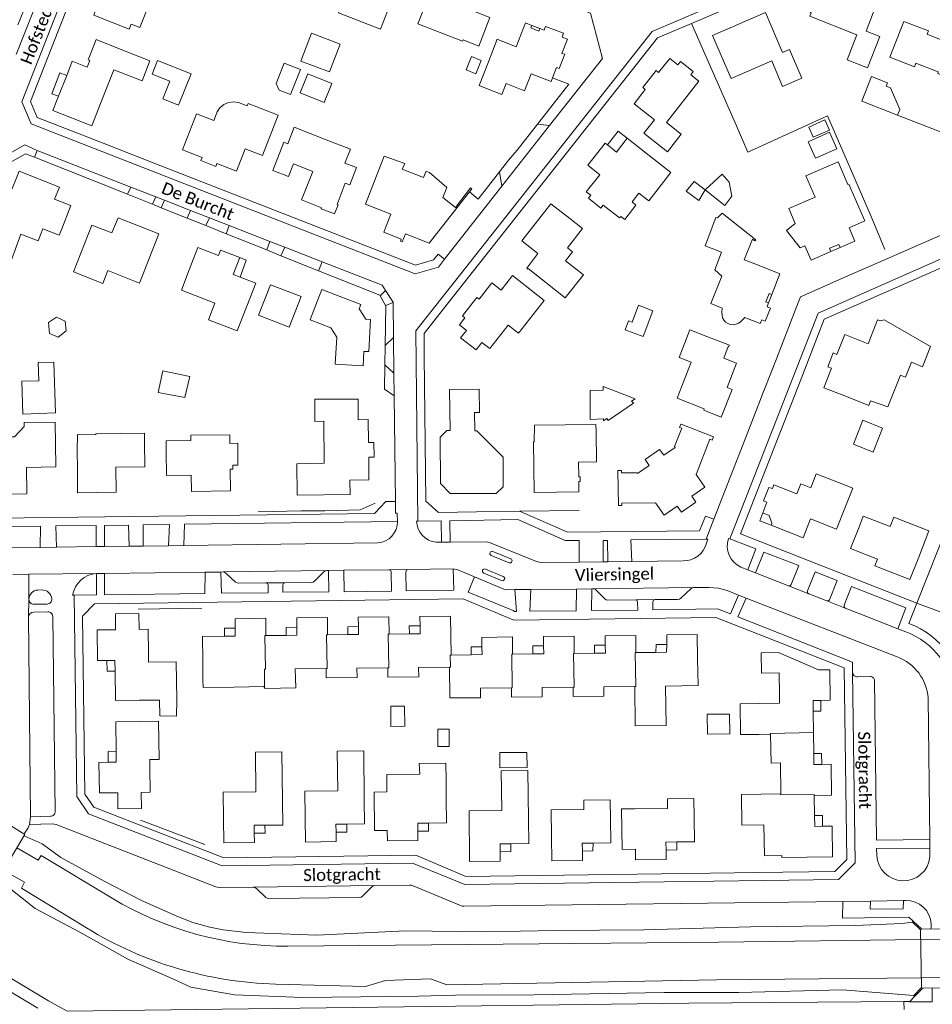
# Model space of a CAD drawing. Extents: x 177628 to 188968, y 384226 to 390673.
# Tile 246 of 256: x 184238 to 184428, y 386777 to 386981. Entities that reach past the tile are written whole.
import ezdxf

# ---------------------------------------------------------------- set-up
doc = ezdxf.new("R2010")
doc.units = 0
for name, color, linetype, lineweight in [('B01_F', 14, 'Continuous', 9), ('B01_T', 14, 'Continuous', 9), ('B02_F', 14, 'Continuous', 9), ('B02_T', 14, 'Continuous', 9), ('B04_T', 14, 'Continuous', 9), ('B07_D', 14, 'Continuous', 9), ('B11_F', 14, 'Continuous', 9), ('B11_S', 14, 'Continuous', 9), ('B14_F', 14, 'Continuous', 9), ('T01_F', 253, 'Continuous', 9), ('T01_T', 253, 'Continuous', 9), ('T03_F', 253, 'Continuous', 9), ('T03_T', 253, 'Continuous', 9), ('T04_F', 253, 'HAAG', 9), ('T04_T', 253, 'HAAG', 9), ('T05_F', 253, 'Continuous', 9), ('T09_F', 253, 'Continuous', 9), ('V00_D', 253, 'Continuous', 9), ('V00_F', 8, 'Continuous', 9), ('V00_T', 8, 'Continuous', 9), ('W01_T', 253, 'Continuous', 9), ('Z06', 7, 'Continuous', 9)]:
    doc.layers.add(name, color=color, linetype=linetype, lineweight=lineweight)
doc.styles.add('Legend', font='calibri.ttf')
doc.linetypes.add('HAAG', pattern='A,4,-1,[5,TOPOCAD.SHX,S=0.35,R=0,X=-0.35,Y=-0.35],-1', length=6)

msp = doc.modelspace()

# ---------------------------------------------------------------- linework, layer by layer
at = {"layer": 'B01_F', "linetype": 'Continuous'}
for points in [[(184311.826, 386947.518), (184313.886, 386952.813)], [(184384.081, 386921.265), (184383.98, 386920.439), (184384.15, 386919.262), (184384.456, 386918.72), (184384.752, 386918.39), (184385.232, 386918.083), (184385.793, 386917.878), (184386.404, 386917.821), (184386.949, 386917.938), (184387.423, 386918.155), (184387.799, 386918.407), (184388.204, 386918.767), (184388.76, 386919.385)], [(184250.124, 386891.676), (184250.204, 386895.089)], [(184326.697, 386826.897), (184326.714, 386823.369)], [(184314.431, 386820.888), (184314.416, 386824.549)], [(184392.675, 386814.05), (184392.858, 386807.674), (184396.409, 386807.697)]]:
    msp.add_lwpolyline(points, dxfattribs=at)
at = {"layer": 'B01_T', "linetype": 'Continuous'}
for points in [[(184256.461, 386989.482), (184257.338, 386991.718), (184259.4, 386990.916), (184260.039, 386992.559), (184259.835, 386992.639), (184261.245, 386996.261), (184268.674, 386993.369), (184267.233, 386989.745), (184265.178, 386990.52), (184264.554, 386988.867), (184264.657, 386988.829), (184263.103, 386984.71), (184264.952, 386984.012), (184263.162, 386979.515), (184261.313, 386980.244), (184260.911, 386979.222), (184253.572, 386982.115), (184255.005, 386985.77)], [(184402.056, 386983.29), (184402.526, 386982.484), (184402.28, 386981.861), (184412.013, 386978.028), (184409.976, 386972.855), (184414.2, 386971.191), (184416.759, 386977.691), (184413.952, 386978.789), (184416.341, 386984.898), (184412.457, 386986.417), (184412.538, 386986.625), (184409.519, 386987.805), (184409.437, 386987.597), (184405.192, 386989.256), (184403.711, 386985.495), (184402.826, 386985.224), (184402.056, 386983.29)], [(184324.229, 386988.838), (184327.579, 386987.526), (184327.685, 386987.795), (184330.281, 386986.778), (184330.175, 386986.508), (184333.525, 386985.196), (184332.617, 386982.879), (184335.843, 386981.615), (184333.519, 386975.684), (184330.275, 386976.955), (184330.169, 386976.686), (184320.892, 386980.321), (184324.229, 386988.838)], [(184382.072, 386977.906), (184385.9, 386968.972), (184394.338, 386972.587), (184396.607, 386967.31), (184400.621, 386969.036), (184398.063, 386974.986), (184396.603, 386974.379), (184393.085, 386982.624), (184382.072, 386977.906)], [(184344.53, 386979.982), (184343.213, 386980.501), (184341.266, 386975.539), (184337.338, 386977.081), (184335.511, 386972.427)], [(184346.167, 386979.338), (184345.955, 386978.799), (184344.317, 386979.443), (184344.53, 386979.982)], [(184344.53, 386979.982), (184346.167, 386979.338)], [(184346.167, 386979.338), (184347.089, 386978.976), (184347.379, 386979.754), (184351.115, 386978.346), (184350.832, 386977.534), (184351.946, 386977.085), (184350.783, 386974.168), (184351.391, 386973.98), (184350.215, 386970.998), (184349.655, 386971.214), (184348.842, 386969.119)], [(184421.755, 386980.805), (184426.882, 386978.808), (184426.622, 386978.147), (184431.284, 386976.312), (184432.46, 386979.299), (184441.765, 386975.636), (184438.113, 386966.358), (184428.802, 386969.996), (184428.922, 386970.303), (184424.269, 386972.103), (184423.964, 386971.354), (184418.845, 386973.353), (184421.755, 386980.805)], [(184247.958, 386969.606), (184249.115, 386972.54), (184252.194, 386971.326), (184252.737, 386972.703), (184252.439, 386972.82), (184254.089, 386977.011), (184258.742, 386975.179)], [(184254.969, 386963.777), (184257.727, 386970.755), (184263.605, 386968.441), (184265.249, 386972.617), (184258.742, 386975.179)], [(184371.739, 386954.527), (184367.809, 386957.618), (184369.985, 386960.385), (184365.749, 386963.718), (184368.084, 386966.666), (184367.553, 386967.075), (184370.346, 386970.627), (184370.861, 386970.218), (184373.171, 386973.13), (184374.849, 386971.802), (184375.396, 386972.492), (184378.062, 386970.398)], [(184335.511, 386972.427), (184333.564, 386967.474), (184335.457, 386966.737)], [(184246.26, 386965.299), (184244.877, 386965.762), (184246.561, 386970.093), (184247.958, 386969.606)], [(184246.26, 386965.299), (184247.958, 386969.606)], [(184348.842, 386969.119), (184348.533, 386968.324), (184344.424, 386969.945), (184343.016, 386966.383), (184339.194, 386967.894), (184338.293, 386965.616), (184335.457, 386966.737)], [(184371.739, 386954.527), (184372.719, 386953.754), (184375.57, 386957.369), (184372.465, 386959.818), (184379.212, 386968.372), (184377.518, 386969.708), (184378.062, 386970.398)], [(184254.969, 386963.777), (184253.146, 386959.121), (184245.071, 386962.283), (184246.26, 386965.299)], [(184274.89, 386961.604), (184278.473, 386960.208), (184279.171, 386962.016), (184279.773, 386962.877), (184280.596, 386963.529), (184281.556, 386963.936), (184282.587, 386964.109), (184283.65, 386963.997), (184285.453, 386963.273), (184285.66, 386963.786), (184291.895, 386961.352)], [(184274.89, 386961.604), (184271.972, 386954.138), (184276.058, 386952.542), (184275.814, 386951.916), (184278.894, 386950.713), (184279.138, 386951.337), (184283.224, 386949.741), (184285.026, 386954.355), (184288.615, 386952.953), (184291.895, 386961.352)], [(184360.251, 386955.177), (184362.473, 386958.013), (184364.36, 386956.536)], [(184364.36, 386956.536), (184362.127, 386953.698), (184360.251, 386955.177)], [(184368.289, 386953.444), (184364.36, 386956.536)], [(184293.851, 386955.393), (184293.007, 386955.719), (184290.722, 386949.848), (184293.987, 386948.587), (184295.013, 386951.224)], [(184306.732, 386946.863), (184308.134, 386950.466), (184305.732, 386951.4), (184306.859, 386954.296), (184301.832, 386956.252)], [(184360.251, 386955.177), (184359.764, 386955.561), (184356.13, 386950.949), (184358.628, 386948.981), (184355.843, 386945.446), (184356.754, 386944.728), (184356.271, 386944.116)], [(184365.355, 386943.334), (184366.782, 386945.15), (184368.814, 386943.553), (184373.419, 386949.412), (184368.289, 386953.444)], [(184299.038, 386949.67), (184295.013, 386951.224)], [(184399.236, 386938.846), (184397.884, 386941.944), (184403.337, 386944.323), (184401.41, 386948.741), (184408.118, 386951.668), (184410.169, 386946.959), (184410.37, 386947.046), (184411.704, 386943.983)], [(184246.936, 386937.773), (184248.796, 386942.59), (184245.438, 386943.915), (184246.437, 386946.424), (184238.062, 386949.731), (184236.078, 386944.709), (184235.371, 386944.988), (184234.464, 386942.658), (184230.625, 386940.509), (184229.957, 386941.688), (184225.773, 386939.358), (184228.206, 386934.99)], [(184296.73, 386943.766), (184299.038, 386949.67)], [(184323.304, 386949.425), (184322.56, 386949.708)], [(184306.732, 386946.863), (184305.796, 386947.219), (184304.107, 386942.832), (184304.326, 386942.748), (184303.586, 386940.838), (184300.798, 386941.924), (184300.882, 386942.144)], [(184311.826, 386947.518), (184309.993, 386942.866), (184315.278, 386940.784), (184313.817, 386937.061), (184317.417, 386935.641), (184317.245, 386935.214), (184317.636, 386935.069), (184318.329, 386936.747), (184323.239, 386934.813), (184332.083, 386946.044), (184331.827, 386946.252), (184328.664, 386942.213), (184326.063, 386944.244), (184326.886, 386946.362)], [(184296.73, 386943.766), (184300.882, 386942.144)], [(184352.435, 386939.872), (184348.509, 386942.968), (184342.437, 386935.267), (184345.791, 386932.624), (184343.462, 386929.584)], [(184356.271, 386944.116), (184358.883, 386942.057)], [(184358.883, 386942.057), (184359.364, 386942.669), (184362.745, 386940.012), (184362.998, 386940.335)], [(184408.576, 386933.876), (184411.606, 386935.196), (184410.405, 386937.956), (184413.71, 386939.402), (184411.704, 386943.983)], [(184383.057, 386940.01), (184382.76, 386940.124), (184380.504, 386934.227), (184383.94, 386932.913), (184382.53, 386929.227), (184383.961, 386927.93), (184381.671, 386922.233), (184384.081, 386921.265)], [(184383.057, 386940.01), (184384.07, 386941), (184391.06, 386935.48)], [(184263.065, 386926.51), (184256.522, 386929.081), (184255.473, 386926.409), (184249.349, 386928.815), (184253.166, 386938.532)], [(184253.166, 386938.532), (184257.359, 386936.895), (184258.616, 386940.061), (184267.093, 386936.729), (184263.065, 386926.51)], [(184352.435, 386939.872), (184355.069, 386937.802), (184351.912, 386933.784), (184352.973, 386932.95), (184351.534, 386931.118), (184355.229, 386928.214), (184351.485, 386923.449), (184343.787, 386929.498), (184343.722, 386929.397), (184343.462, 386929.584)], [(184399.236, 386938.846), (184397.392, 386937.389), (184400.23, 386933.8), (184401.234, 386934.25), (184402.535, 386931.25), (184406.647, 386933.039)], [(184246.936, 386937.773), (184246.386, 386936.43), (184243.013, 386937.75), (184242.032, 386935.243), (184238.448, 386936.646)], [(184391.365, 386930.253), (184388.652, 386931.335), (184390.362, 386935.623), (184390.856, 386935.233), (184391.06, 386935.48)], [(184406.647, 386933.039), (184406.356, 386933.708), (184408.281, 386934.537), (184408.576, 386933.876)], [(184273.362, 386929.214), (184275.172, 386933.875), (184279.475, 386932.203), (184279.916, 386933.333), (184283.891, 386931.796)], [(184406.647, 386933.039), (184408.576, 386933.876)], [(184283.891, 386931.796), (184282.539, 386928.299), (184283.956, 386927.751)], [(184283.891, 386931.796), (184285.229, 386931.286), (184283.956, 386927.751)], [(184391.365, 386930.253), (184396.021, 386928.431), (184394.345, 386924.147)], [(184277.399, 386918.9), (184278.735, 386922.351), (184271.757, 386925.051), (184273.362, 386929.214)], [(184332.948, 386912.632), (184329.75, 386915.102), (184330.958, 386916.662), (184329.494, 386917.815), (184330.644, 386919.288), (184330.126, 386919.706), (184333.084, 386923.521), (184333.619, 386923.134), (184336.262, 386926.525), (184338.158, 386925.005), (184340.533, 386928.048), (184344.475, 386924.971)], [(184287.24, 386926.482), (184283.338, 386916.572)], [(184283.956, 386927.751), (184287.24, 386926.482)], [(184308.676, 386921.119), (184309.038, 386922.051), (184300.935, 386925.194), (184299.127, 386920.532)], [(184332.948, 386912.632), (184334.159, 386914.184), (184335.814, 386912.893), (184339.612, 386917.763), (184341.779, 386916.073), (184347.115, 386922.912), (184344.475, 386924.971)], [(184394.345, 386924.147), (184393.833, 386924.348), (184393.148, 386922.593), (184393.658, 386922.391)], [(184393.658, 386922.391), (184394.345, 386924.147)], [(184393.658, 386922.391), (184393.375, 386921.602), (184394.072, 386921.313), (184392.983, 386918.604), (184392.267, 386918.852), (184391.962, 386918.099), (184388.76, 386919.385)], [(184308.676, 386921.119), (184310.048, 386919.007), (184311.046, 386918.949), (184310.654, 386912.27), (184309.657, 386912.329), (184309.482, 386909.338), (184303.699, 386909.661), (184304.014, 386915.272), (184302.793, 386917.18), (184298.476, 386918.854), (184299.127, 386920.532)], [(184277.399, 386918.9), (184283.338, 386916.572)], [(184409.856, 386902.928), (184405.193, 386904.733), (184406.778, 386908.828), (184405.963, 386909.15), (184407.077, 386912.026), (184407.891, 386911.696), (184409.492, 386915.806), (184414.353, 386913.919), (184416.273, 386918.865), (184416.87, 386918.639), (184417.719, 386918.848), (184427.303, 386913.305)], [(184380.216, 386900.127), (184380.335, 386900.434), (184374.701, 386902.618), (184377.608, 386910.115), (184375.149, 386911.068), (184377.366, 386916.785), (184380.895, 386915.417)], [(184380.895, 386915.417), (184385.557, 386913.61), (184385.46, 386913.304), (184385.329, 386913.355), (184384.371, 386910.884), (184387.038, 386909.851), (184385.104, 386904.861), (184386.103, 386904.418), (184383.866, 386898.698), (184380.216, 386900.127)], [(184427.303, 386913.305), (184425.684, 386909.149), (184423.345, 386910.06), (184422.148, 386906.985), (184421.084, 386907.399)], [(184333.568, 386904.465), (184327.427, 386904.407), (184327.557, 386895.915), (184326.882, 386895.903), (184325.483, 386894.487), (184325.565, 386884.882), (184327.556, 386882.842), (184337.156, 386882.834), (184338.557, 386884.232), (184338.562, 386890.372)], [(184332.651, 386899.622), (184333.688, 386899.648), (184333.568, 386904.465)], [(184295.707, 386888.969), (184301.413, 386889.093), (184301.378, 386897.813), (184299.498, 386897.805), (184299.48, 386902.405), (184308.49, 386902.441), (184308.507, 386898.148), (184310.551, 386898.172), (184310.628, 386893.431), (184311.728, 386893.446), (184311.771, 386890.397), (184310.681, 386890.372), (184310.715, 386885.653), (184306.752, 386885.608), (184306.783, 386882.65), (184295.789, 386882.509), (184295.707, 386888.969)], [(184409.856, 386902.928), (184414.513, 386901.1), (184414.88, 386902.043)], [(184235.885, 386891.403), (184236.355, 386891.41), (184236.307, 386894.59), (184237.097, 386894.602), (184239.152, 386896.748), (184239.14, 386897.538), (184245.539, 386897.633), (184245.606, 386893.155)], [(184362.419, 386887.468), (184362.498, 386880.312), (184363.22, 386880.334), (184363.203, 386880.804), (184370.212, 386880.913), (184372.002, 386878.334), (184374.725, 386880.216), (184375.584, 386878.974), (184378.582, 386881.06), (184377.733, 386882.285), (184380.447, 386884.161), (184378.663, 386886.764), (184381.51, 386894.122), (184381.994, 386893.93), (184382.244, 386894.59), (184375.537, 386897.22)], [(184374.159, 386892.572), (184375.675, 386896.382), (184375.228, 386896.557), (184375.494, 386897.236), (184375.537, 386897.22)], [(184253.987, 386895.018), (184253.984, 386895.235), (184264.099, 386895.356), (184264.119, 386893.352)], [(184332.732, 386895.836), (184333.116, 386895.836), (184338.562, 386890.372)], [(184354.317, 386883.156), (184354.295, 386885.328), (184354.575, 386885.333), (184354.557, 386886.322), (184354.277, 386886.317), (184354.243, 386889.347), (184357.968, 386889.422), (184357.914, 386895.695)], [(184245.606, 386893.155), (184245.677, 386888.334), (184239.607, 386888.244), (184239.679, 386882.785), (184231.016, 386882.671), (184230.886, 386891.327), (184235.885, 386891.403)], [(184250.164, 386887.971), (184250.228, 386882.972), (184258.241, 386883.075), (184258.174, 386888.275), (184264.183, 386888.352), (184264.119, 386893.352)], [(184268.634, 386891.568), (184268.606, 386893.771), (184273.717, 386893.832), (184273.704, 386894.932), (184281.806, 386895.03), (184281.838, 386893.229), (184283.459, 386893.257)], [(184283.459, 386893.257), (184283.514, 386888.738)], [(184345.026, 386893.562), (184344.912, 386893.561), (184345.021, 386883.073), (184354.317, 386883.156)], [(184250.164, 386887.971), (184250.124, 386891.676)], [(184268.634, 386891.568), (184268.693, 386886.569), (184273.793, 386886.629), (184273.833, 386883.259), (184281.942, 386883.355), (184281.889, 386887.854), (184282.429, 386887.861)], [(184366.393, 386887.145), (184366.507, 386886.983), (184368.903, 386888.657), (184368.051, 386889.876), (184371.057, 386891.976), (184371.909, 386890.758), (184374.273, 386892.41), (184374.159, 386892.572)], [(184282.429, 386887.861), (184282.429, 386888.739), (184283.514, 386888.738)], [(184366.393, 386887.145), (184363.153, 386887.11), (184363.148, 386887.59), (184362.418, 386887.582), (184362.419, 386887.468)], [(184408.21, 386885.088), (184403.552, 386886.905), (184402.433, 386884.036), (184400.383, 386884.835), (184399.584, 386882.786), (184394.786, 386884.657), (184394.48, 386883.886), (184393.729, 386884.107), (184392.611, 386881.304), (184393.354, 386881.012), (184392.502, 386878.801)], [(184408.21, 386885.088), (184411.158, 386883.918), (184409.642, 386880.099)], [(184394.217, 386876.258), (184391.87, 386877.169), (184392.502, 386878.801)], [(184394.217, 386876.258), (184394.384, 386876.667), (184393.827, 386878.288), (184392.502, 386878.801)], [(184409.642, 386880.099), (184407.826, 386875.441), (184402.395, 386877.559), (184400.878, 386873.664), (184394.217, 386876.258)], [(184412.552, 386876.083), (184413.357, 386878.141), (184418.943, 386875.956), (184419.708, 386877.911), (184426.989, 386875.063), (184424.866, 386869.635)], [(184424.866, 386869.635), (184423.039, 386864.984), (184415.763, 386867.84), (184416.311, 386869.234), (184410.724, 386871.429), (184412.552, 386876.083)], [(184264.909, 386849.659), (184264.842, 386854.658), (184262.972, 386854.63), (184262.949, 386857.95), (184258.062, 386857.884), (184258.102, 386854.567), (184254.301, 386854.51), (184254.365, 386848.156), (184256.305, 386848.184)], [(184289.316, 386853.337), (184289.269, 386856.927), (184282.922, 386856.843), (184282.946, 386854.904)], [(184302.113, 386853.492), (184302.072, 386857.082), (184295.716, 386857.008), (184295.737, 386855.068)], [(184314.917, 386853.656), (184314.859, 386857.234), (184308.498, 386857.166), (184308.519, 386855.226)], [(184321.327, 386855.388), (184321.305, 386857.328), (184327.67, 386857.399), (184327.754, 386849.311)], [(184280.727, 386853.224), (184280.689, 386854.851), (184282.946, 386854.904)], [(184282.946, 386854.904), (184282.966, 386853.254), (184280.727, 386853.224)], [(184293.514, 386853.39), (184293.493, 386855.016), (184295.737, 386855.068)], [(184295.737, 386855.068), (184295.754, 386853.418), (184293.514, 386853.39)], [(184306.297, 386853.547), (184306.296, 386855.19), (184308.519, 386855.226)], [(184308.519, 386855.226), (184308.537, 386853.576), (184306.297, 386853.547)], [(184319.105, 386853.709), (184319.093, 386855.342), (184321.327, 386855.388)], [(184321.327, 386855.388), (184321.345, 386853.738), (184319.105, 386853.709)], [(184276.203, 386848.164), (184276.137, 386853.164), (184280.727, 386853.224)], [(184293.514, 386853.39), (184289.316, 386853.337)], [(184306.297, 386853.547), (184302.113, 386853.492)], [(184319.105, 386853.709), (184314.917, 386853.656)], [(184340.553, 386849.471), (184340.508, 386853.061), (184334.149, 386852.981), (184334.173, 386851.041)], [(184353.351, 386849.638), (184353.305, 386853.227), (184346.946, 386853.147), (184346.974, 386851.195)], [(184366.155, 386849.805), (184366.107, 386853.395), (184359.751, 386853.311), (184359.776, 386851.35)], [(184372.537, 386851.526), (184372.547, 386853.472), (184378.896, 386853.541), (184378.95, 386848.541)], [(184331.954, 386849.363), (184331.933, 386851.013), (184334.173, 386851.041)], [(184334.173, 386851.041), (184334.193, 386849.391), (184331.954, 386849.363)], [(184346.974, 386851.195), (184344.728, 386851.185), (184344.735, 386849.527)], [(184346.974, 386851.195), (184346.997, 386849.558), (184344.735, 386849.527)], [(184359.776, 386851.35), (184357.538, 386851.326), (184357.551, 386849.692)], [(184359.776, 386851.35), (184359.797, 386849.721), (184357.551, 386849.692)], [(184372.537, 386851.526), (184370.319, 386851.492), (184370.289, 386849.855)], [(184372.537, 386851.526), (184372.529, 386849.882), (184370.289, 386849.855)], [(184256.305, 386848.184), (184257.955, 386848.208), (184257.986, 386845.968)], [(184256.305, 386848.184), (184256.36, 386845.941), (184257.986, 386845.968)], [(184270.788, 386840.004), (184270.694, 386847.928), (184264.923, 386847.859), (184264.909, 386849.659)], [(184276.236, 386844.259), (184276.203, 386848.164)], [(184327.754, 386849.311), (184331.954, 386849.363)], [(184344.735, 386849.527), (184340.553, 386849.471)], [(184357.551, 386849.692), (184353.351, 386849.638)], [(184366.006, 386834.589), (184372.393, 386834.679), (184372.278, 386842.872), (184379.054, 386842.967), (184378.95, 386848.541)], [(184370.289, 386849.855), (184366.155, 386849.805)], [(184295.432, 386844.494), (184295.409, 386846.446), (184301.826, 386846.523)], [(184301.826, 386846.523), (184301.849, 386844.571)], [(184308.236, 386844.655), (184308.214, 386846.604), (184314.619, 386846.675)], [(184314.619, 386846.675), (184314.641, 386844.727), (184321.047, 386844.799), (184321.025, 386846.747), (184327.44, 386846.819)], [(184327.44, 386846.819), (184327.512, 386840.394)], [(184404.564, 386839.898), (184406.504, 386839.928), (184406.407, 386846.265), (184404.042, 386846.235)], [(184257.986, 386845.968), (184258.069, 386839.849), (184263.068, 386839.917)], [(184301.849, 386844.571), (184308.236, 386844.655)], [(184395.877, 386845.613), (184395.933, 386841.132)], [(184327.512, 386840.394), (184333.901, 386840.46), (184333.878, 386842.409), (184340.294, 386842.49)], [(184340.294, 386842.49), (184340.319, 386840.544), (184346.703, 386840.627), (184346.678, 386842.573), (184353.101, 386842.64)], [(184353.101, 386842.64), (184353.125, 386840.697), (184359.516, 386840.775), (184359.489, 386842.722), (184365.906, 386842.796)], [(184365.906, 386842.796), (184366.006, 386834.589)], [(184387.86, 386832.801), (184387.765, 386839.206), (184395.971, 386839.327), (184395.933, 386841.132)], [(184263.068, 386839.917), (184267.216, 386839.962)], [(184402.946, 386837.633), (184402.915, 386839.873), (184404.564, 386839.898)], [(184404.564, 386839.898), (184404.569, 386837.652), (184402.946, 386837.633)], [(184402.946, 386837.633), (184403.006, 386833.212)], [(184263.133, 386835.503), (184258.133, 386835.447), (184258.201, 386829.328)], [(184263.133, 386835.503), (184267.044, 386835.577), (184267.16, 386827.643), (184265.204, 386827.615), (184265.238, 386825.829)], [(184387.86, 386832.801), (184388.134, 386832.804)], [(184394.115, 386832.871), (184391.752, 386832.845)], [(184396.234, 386820.479), (184396.151, 386826.91), (184394.194, 386826.881), (184394.115, 386832.871)], [(184403.006, 386833.212), (184403.065, 386828.843)], [(184258.201, 386829.328), (184256.572, 386829.311), (184256.576, 386827.065)], [(184258.201, 386829.328), (184258.226, 386827.088), (184256.576, 386827.065)], [(184287.131, 386829.134), (184287.232, 386820.935), (184280.441, 386820.852), (184280.506, 386815.306)], [(184287.131, 386829.134), (184292.639, 386829.207)], [(184292.639, 386829.207), (184292.748, 386819.039)], [(184304.131, 386829.346), (184304.221, 386821.134), (184297.42, 386821.059), (184297.463, 386815.497)], [(184304.131, 386829.346), (184309.627, 386829.461)], [(184309.627, 386829.461), (184309.735, 386819.26)], [(184404.745, 386826.627), (184404.709, 386828.87), (184403.065, 386828.843)], [(184404.745, 386826.627), (184403.096, 386826.604), (184403.065, 386828.843)], [(184256.576, 386827.065), (184254.636, 386827.038), (184254.737, 386820.684), (184258.548, 386820.735), (184258.599, 386817.422), (184263.476, 386817.485), (184263.433, 386820.805), (184265.303, 386820.829), (184265.238, 386825.829)], [(184403.183, 386820.192), (184406.773, 386820.241), (184406.685, 386826.653), (184404.745, 386826.627)], [(184338.196, 386825.258), (184338.283, 386817.063), (184331.495, 386816.991), (184331.607, 386806.45)], [(184338.196, 386825.258), (184343.697, 386825.32)], [(184343.697, 386825.32), (184343.817, 386815.186)], [(184326.714, 386823.369), (184326.733, 386819.5)], [(184311.77, 386820.846), (184311.896, 386812.868), (184314.496, 386812.909)], [(184392.675, 386814.05), (184388.113, 386813.998), (184388.04, 386820.378), (184396.234, 386820.479)], [(184403.24, 386815.983), (184403.183, 386820.192)], [(184292.748, 386819.039), (184292.815, 386814.039), (184289.111, 386814)], [(184306.093, 386814.218), (184309.792, 386814.26), (184309.735, 386819.26)], [(184323.071, 386814.45), (184326.801, 386814.5), (184326.733, 386819.5)], [(184348.523, 386817.155), (184355.33, 386817.264), (184355.305, 386819.218), (184360.804, 386819.289)], [(184360.804, 386819.289), (184360.882, 386815.339)], [(184365.92, 386817.399), (184372.726, 386817.487), (184372.702, 386819.447), (184378.202, 386819.51)], [(184378.202, 386819.51), (184378.239, 386815.575)], [(184297.463, 386815.497), (184297.536, 386810.497), (184303.902, 386810.59), (184303.876, 386812.53)], [(184348.523, 386817.155), (184348.613, 386811.587)], [(184363.163, 386817.36), (184363.282, 386808.96), (184366.032, 386809)], [(184374.611, 386810.524), (184378.309, 386810.576), (184378.239, 386815.575)], [(184404.92, 386813.775), (184404.866, 386816.023), (184403.24, 386815.983)], [(184404.92, 386813.775), (184403.27, 386813.743), (184403.24, 386815.983)], [(184286.903, 386812.328), (184286.928, 386810.388), (184280.57, 386810.306), (184280.506, 386815.306)], [(184289.111, 386814), (184286.882, 386813.977), (184286.903, 386812.328)], [(184289.111, 386814), (184289.135, 386812.351), (184286.903, 386812.328)], [(184303.876, 386812.53), (184303.853, 386814.193), (184306.093, 386814.218)], [(184303.876, 386812.53), (184306.105, 386812.579), (184306.093, 386814.218)], [(184320.858, 386812.77), (184320.832, 386814.42), (184323.071, 386814.45)], [(184320.858, 386812.77), (184323.097, 386812.794), (184323.071, 386814.45)], [(184340.177, 386810.143), (184343.877, 386810.187), (184343.817, 386815.186)], [(184360.882, 386815.339), (184360.948, 386810.34), (184357.249, 386810.291)], [(184404.92, 386813.775), (184406.86, 386813.813), (184406.956, 386807.459), (184396.415, 386807.299), (184396.409, 386807.697)], [(184314.496, 386812.909), (184314.53, 386810.73), (184320.888, 386810.83), (184320.858, 386812.77)], [(184355.031, 386808.604), (184355.056, 386806.672), (184348.679, 386806.587), (184348.613, 386811.587)], [(184337.957, 386808.466), (184337.937, 386810.116), (184340.177, 386810.143)], [(184337.957, 386808.466), (184340.164, 386808.529), (184340.177, 386810.143)], [(184357.249, 386810.291), (184355.009, 386810.261), (184355.031, 386808.604)], [(184355.031, 386808.604), (184357.226, 386808.657), (184357.249, 386810.291)], [(184372.397, 386808.821), (184372.371, 386810.493), (184374.611, 386810.524)], [(184372.397, 386808.821), (184374.624, 386808.883), (184374.611, 386810.524)], [(184331.607, 386806.45), (184337.98, 386806.526), (184337.957, 386808.466)], [(184366.032, 386809), (184366.063, 386806.81), (184372.426, 386806.901), (184372.397, 386808.821)]]:
    msp.add_lwpolyline(points, dxfattribs=at)
at = {"layer": 'B02_F', "linetype": 'Continuous'}
for points in [[(184406.361, 386957.783), (184407.876, 386954.36), (184403.413, 386952.385), (184401.898, 386955.808), (184406.361, 386957.783)], [(184273.549, 386907.102), (184272.457, 386902.734), (184266.941, 386903.801), (184267.902, 386908.314)], [(184327.34, 386833.956), (184327.364, 386830.332), (184325.01, 386830.316), (184324.986, 386833.94)]]:
    msp.add_lwpolyline(points, dxfattribs=at)
at = {"layer": 'B02_T', "linetype": 'Continuous'}
for points in [[(184291.435, 386967.898), (184292.088, 386966.548), (184294.445, 386965.627), (184296.482, 386970.844), (184293.129, 386972.153), (184291.435, 386967.898)], [(184420.474, 386961.348), (184420.965, 386962.522), (184419.004, 386967.007), (184418.095, 386967.376), (184418.372, 386968.086), (184415.075, 386969.375), (184413.073, 386964.238), (184420.474, 386961.348)], [(184287.804, 386919.823), (184290.259, 386926.16)], [(184290.259, 386926.16), (184296.607, 386923.708)], [(184294.148, 386917.362), (184296.607, 386923.708)], [(184287.804, 386919.823), (184294.148, 386917.362)]]:
    msp.add_lwpolyline(points, dxfattribs=at)
at = {"layer": 'B04_T', "linetype": 'Continuous'}
for points in [[(184230.512, 386803.336), (184230.26, 386803.489), (184236.472, 386813.812), (184239.282, 386812.09), (184233.064, 386801.784), (184230.512, 386803.336)], [(184423.556, 386793.903), (184423.732, 386794.104)], [(184423.824, 386778.626), (184425.426, 386780.3), (184425.243, 386792.305), (184423.556, 386793.903)], [(184423.732, 386794.104), (184425.517, 386792.421), (184434.801, 386792.545), (184436.544, 386794.288), (184436.727, 386794.095)], [(184436.728, 386778.63), (184435.03, 386780.316), (184425.704, 386780.183), (184424.019, 386778.424)], [(184424.019, 386778.424), (184423.824, 386778.626)]]:
    msp.add_lwpolyline(points, dxfattribs=at)
at = {"layer": 'B07_D', "linetype": 'Continuous'}
for points in [[(184289.056, 386842.54), (184289.012, 386846.367), (184289.202, 386846.369), (184289.126, 386853.335), (184289.316, 386853.337)], [(184301.826, 386846.523), (184302.016, 386846.525), (184301.923, 386853.49), (184302.113, 386853.492)], [(184314.619, 386846.675), (184314.809, 386846.677), (184314.727, 386853.654), (184314.917, 386853.656)], [(184327.44, 386846.819), (184327.63, 386846.821), (184327.564, 386849.309), (184327.754, 386849.311)], [(184340.294, 386842.49), (184340.484, 386842.492), (184340.363, 386849.468), (184340.553, 386849.471)], [(184353.101, 386842.64), (184353.291, 386842.642), (184353.161, 386849.636), (184353.351, 386849.638)], [(184365.906, 386842.796), (184366.096, 386842.798), (184365.965, 386849.803), (184366.155, 386849.805)], [(184403.006, 386833.212), (184394.112, 386833.061), (184394.115, 386832.871)], [(184396.234, 386820.479), (184396.236, 386820.289), (184403.18, 386820.382), (184403.183, 386820.192)]]:
    msp.add_lwpolyline(points, dxfattribs=at)
at = {"layer": 'B11_F', "linetype": 'Continuous'}
for points in [[(184326.886, 386946.362), (184323.304, 386949.425)], [(184282.647, 386842.627), (184276.291, 386842.55), (184276.236, 386844.259)], [(184282.647, 386842.627), (184288.878, 386842.766), (184289.056, 386842.54)], [(184270.788, 386840.004), (184270.774, 386836.652), (184267.277, 386836.665), (184267.216, 386839.962)], [(184388.134, 386832.804), (184391.752, 386832.845)]]:
    msp.add_lwpolyline(points, dxfattribs=at)
at = {"layer": 'B11_S', "linetype": 'Continuous'}
for points in [[(184314.551, 386982.914), (184313.096, 386979.203), (184304.419, 386982.605), (184305.874, 386986.316)], [(184301.832, 386956.252), (184295.176, 386958.823), (184293.851, 386955.393)], [(184322.56, 386949.708), (184322.057, 386948.394), (184317.581, 386950.117), (184318.173, 386951.278), (184313.886, 386952.813)], [(184365.355, 386943.334), (184366.144, 386942.662), (184363.815, 386939.7), (184362.998, 386940.335)], [(184238.448, 386936.646), (184236.469, 386931.316), (184235.952, 386930.905)], [(184414.88, 386902.043), (184418.447, 386900.816), (184421.084, 386907.399)], [(184332.732, 386895.836), (184332.651, 386899.622)], [(184345.026, 386893.562), (184345.053, 386897.022), (184357.854, 386897.151), (184357.914, 386895.695)], [(184250.204, 386895.089), (184253.987, 386895.018)], [(184404.042, 386846.235), (184395.763, 386849.834), (184392.169, 386849.789), (184392.222, 386845.567), (184395.877, 386845.613)], [(184289.056, 386842.54), (184289.178, 386842.386), (184295.528, 386842.531), (184295.432, 386844.494)], [(184326.697, 386826.897), (184321.173, 386826.771), (184321.263, 386824.554), (184314.416, 386824.549)], [(184314.431, 386820.888), (184311.77, 386820.846)], [(184365.92, 386817.399), (184363.163, 386817.36)]]:
    msp.add_lwpolyline(points, dxfattribs=at)
at = {"layer": 'B14_F', "linetype": 'Continuous'}
for points in [[(184302.502, 386970.3), (184304.718, 386976.069), (184298.813, 386978.337), (184296.597, 386972.568), (184302.502, 386970.3)], [(184330.904, 386970.757), (184332.936, 386969.952), (184334.031, 386972.718), (184331.999, 386973.523), (184330.904, 386970.757)], [(184271.199, 386963.437), (184273.782, 386969.895), (184266.824, 386972.678), (184265.692, 386969.847), (184269.37, 386968.376), (184267.919, 386964.748), (184271.199, 386963.437)], [(184298.034, 386969.948), (184296.424, 386965.991), (184301.386, 386963.971), (184302.996, 386967.928), (184298.034, 386969.948)], [(184402.017, 386958.885), (184402.975, 386956.745), (184406.347, 386958.253), (184405.389, 386960.393), (184402.017, 386958.885)], [(184380.508, 386945.828), (184384.053, 386949.066), (184385.501, 386947.455), (184386.033, 386944.501), (184384.618, 386942.617), (184380.508, 386945.828)], [(184380.508, 386945.828), (184378.225, 386947.582), (184376.562, 386945.542), (184379.175, 386943.61), (184380.508, 386945.828)], [(184369.668, 386920.764), (184367.619, 386915.393), (184363.928, 386916.801), (184364.629, 386918.64), (184365.334, 386918.37), (184366.682, 386921.903), (184369.668, 386920.764)], [(184246.21, 386915.279), (184244.395, 386916.055), (184244.146, 386918.308), (184245.845, 386919.438), (184247.604, 386918.598), (184247.837, 386916.584), (184246.21, 386915.279)], [(184245.274, 386910.109), (184245.617, 386899.548), (184238.844, 386899.328), (184238.623, 386906.114), (184242.178, 386906.23), (184242.055, 386910.005), (184245.274, 386910.109)], [(184273.549, 386907.102), (184267.902, 386908.314)], [(184359.307, 386904.283), (184356.633, 386904.217), (184356.67, 386898.188), (184359.371, 386898.329), (184359.381, 386898.228)], [(184365.622, 386901.586), (184365.243, 386901.974), (184365.971, 386902.471), (184359.327, 386905.066), (184359.327, 386904.284), (184359.307, 386904.283)], [(184359.381, 386898.228), (184359.413, 386897.889), (184360.131, 386898.366), (184360.371, 386897.962), (184365.622, 386901.586)], [(184413.287, 386898.019), (184411.305, 386893.059), (184415.38, 386891.431), (184417.362, 386896.392), (184413.287, 386898.019)], [(184318.112, 386838.723), (184318.138, 386834.532), (184315.285, 386834.514), (184315.259, 386838.706), (184318.112, 386838.723)], [(184380.962, 386837.015), (184385.595, 386837.061), (184385.636, 386832.965), (184381.003, 386832.918), (184380.962, 386837.015)], [(184327.34, 386833.956), (184324.986, 386833.94)], [(184343.546, 386825.955), (184337.903, 386825.899), (184337.873, 386829.06), (184343.516, 386829.116), (184343.546, 386825.955)]]:
    msp.add_lwpolyline(points, dxfattribs=at)
at = {"layer": 'T01_F', "linetype": 'Continuous'}
for points in [[(184345.731, 386959.491), (184352.242, 386967.756), (184348.842, 386969.119)], [(184345.731, 386959.491), (184341.468, 386954.079), (184339.722, 386951.987), (184337.804, 386949.549)], [(184331.586, 386945.413), (184333.384, 386943.929), (184337.804, 386949.549)], [(184262.759, 386858.824), (184275.992, 386859.004)], [(184263.28, 386815.022), (184276.652, 386810.023)]]:
    msp.add_lwpolyline(points, dxfattribs=at)
at = {"layer": 'T01_T', "linetype": 'Continuous'}
msp.add_lwpolyline([(184396.683, 386804.264), (184381.643, 386804.062)], dxfattribs=at)
at = {"layer": 'T03_F', "linetype": 'Continuous'}
msp.add_lwpolyline([(184312.026, 386880.791), (184308.917, 386879.429), (184301.529, 386879.219), (184296.608, 386879.261), (184287.721, 386879.057)], dxfattribs=at)
at = {"layer": 'T03_T', "linetype": 'Continuous'}
for points in [[(184420.474, 386961.348), (184436.87, 386954.959), (184444.402, 386974.231)], [(184400.432, 386906.627), (184394.153, 386890.572)], [(184354.356, 386879.279), (184341.995, 386879.142)]]:
    msp.add_lwpolyline(points, dxfattribs=at)
at = {"layer": 'T04_F', "linetype": 'HAAG'}
for points in [[(184377.674, 386980.386), (184387.06, 386959.124)], [(184414.982, 386940.283), (184417.841, 386933.474)], [(184424.492, 386860.103), (184431.159, 386876.971)], [(184441.039, 386853.897), (184424.492, 386860.103)]]:
    msp.add_lwpolyline(points, dxfattribs=at)
at = {"layer": 'T04_T', "linetype": 'HAAG'}
for points in [[(184253.617, 386956.294), (184267.527, 386950.858)], [(184326.215, 386921.143), (184322.157, 386916.006), (184322.209, 386911.374)], [(184333.069, 386879.022), (184341.995, 386879.142)], [(184341.995, 386879.142), (184348.982, 386876.107)]]:
    msp.add_lwpolyline(points, dxfattribs=at)
at = {"layer": 'T05_F', "linetype": 'Continuous'}
msp.add_lwpolyline([(184387.06, 386959.124), (184389.373, 386953.693), (184405.948, 386961.221), (184414.982, 386940.283)], dxfattribs=at)
at = {"layer": 'T09_F', "linetype": 'Continuous'}
for points in [[(184423.556, 386793.903), (184421.381, 386793.62), (184411.76, 386793.155), (184389.903, 386792.939), (184367.776, 386792.261), (184349.386, 386792.127), (184334.809, 386791.852), (184318.325, 386792.051), (184299.904, 386791.193), (184285.235, 386791.709), (184280.467, 386792.254), (184277.687, 386792.82), (184274.176, 386793.811), (184270.81, 386795.141), (184263.49, 386798.396), (184255.721, 386802.398), (184246.746, 386807.318), (184242.838, 386810.097), (184239.103, 386811.794)], [(184423.824, 386778.626), (184409.01, 386779.828), (184387.511, 386779.293), (184372.024, 386779.3), (184345.023, 386778.828), (184328.71, 386778.735), (184320.993, 386778.49), (184296.997, 386778.253), (184282.788, 386778.78), (184273.716, 386780.374), (184270, 386782.136), (184260.614, 386786.167), (184250.708, 386791.807), (184241.373, 386796.713), (184235.982, 386800.977), (184233.418, 386802.37)]]:
    msp.add_lwpolyline(points, dxfattribs=at)
at = {"layer": 'V00_D', "linetype": 'Continuous'}
for points in [[(184293.262, 386864.323), (184298.828, 386864.39), (184299.154, 386864.444), (184299.43, 386864.624), (184301.302, 386866.531)], [(184302.042, 386866.87), (184301.645, 386866.76), (184301.302, 386866.531)], [(184302.042, 386866.87), (184302.316, 386866.874)], [(184305.484, 386866.911), (184302.316, 386866.874)], [(184314.869, 386867.022), (184305.484, 386866.911)], [(184305.597, 386862.455), (184315.388, 386862.556), (184315.354, 386866.59)], [(184315.354, 386866.59), (184315.217, 386866.891), (184314.913, 386867.022)], [(184293.262, 386864.323), (184292.946, 386864.188), (184292.802, 386863.876)], [(184292.802, 386863.876), (184292.822, 386862.323), (184302.388, 386862.422)], [(184370.116, 386860.801), (184374.811, 386860.853), (184375.16, 386860.914), (184375.454, 386861.111), (184377.532, 386863.033), (184377.807, 386863.224), (184378.132, 386863.308)], [(184378.132, 386863.308), (184381.279, 386863.336), (184383.305, 386863.18), (184385.114, 386862.675), (184387.449, 386861.763)], [(184370.116, 386860.801), (184369.8, 386860.662), (184369.665, 386860.345)], [(184389.035, 386861.144), (184387.449, 386861.763)], [(184420.376, 386848.906), (184389.035, 386861.144)], [(184369.665, 386860.345), (184369.69, 386858.716), (184383.109, 386858.893), (184385.816, 386857.831)], [(184387.326, 386857.236), (184411.128, 386847.823), (184411.149, 386845.724)], [(184412.208, 386844.77), (184414.798, 386844.846)], [(184415.679, 386843.997), (184416.1, 386810.916), (184427.155, 386810.999)], [(184427.155, 386810.999), (184426.841, 386840.379)]]:
    msp.add_lwpolyline(points, dxfattribs=at)
for centre, radius, start, end in [((184416.978, 386839.615), 9.893, 4.42741, 69.90994), ((184412.14, 386845.76), 0.992, 182.06044, 273.91135), ((184414.82, 386843.987), 0.859, 0.64071, 91.47866)]:
    msp.add_arc(centre, radius, start, end, dxfattribs=at)
at = {"layer": 'V00_F', "linetype": 'Continuous'}
for points in [[(184237.812, 386980.097), (184240.264, 386986.255), (184242.762, 386987.405)], [(184348.223, 386959.176), (184345.731, 386959.491)], [(184195.69, 386930.991), (184197.217, 386931.996), (184197.368, 386931.722), (184226.334, 386947.892), (184239.294, 386955.171), (184241.826, 386953.982)], [(184241.261, 386952.656), (184260.579, 386944.927)], [(184338.309, 386946.59), (184337.804, 386949.549)], [(184261.237, 386946.414), (184260.579, 386944.927)], [(184260.579, 386944.927), (184265.774, 386942.849)], [(184266.436, 386944.387), (184265.774, 386942.849)], [(184265.774, 386942.849), (184267.548, 386942.139)], [(184268.252, 386943.679), (184267.548, 386942.139)], [(184267.548, 386942.139), (184272.959, 386939.974)], [(184273.685, 386941.561), (184272.959, 386939.974)], [(184272.959, 386939.974), (184276.829, 386938.426)], [(184277.584, 386940.041), (184276.829, 386938.426)], [(184276.829, 386938.426), (184281.08, 386936.725)], [(184281.718, 386938.429), (184281.08, 386936.725)], [(184281.08, 386936.725), (184289.477, 386933.366)], [(184290.103, 386935.16), (184289.477, 386933.366)], [(184289.477, 386933.366), (184292.448, 386932.177)], [(184293.223, 386933.944), (184292.448, 386932.177)], [(184292.448, 386932.177), (184300.228, 386929.065)], [(184300.997, 386930.913), (184300.228, 386929.065)], [(184300.228, 386929.065), (184312.988, 386923.96), (184313.032, 386923.88)], [(184313.032, 386923.88), (184314.177, 386924.942)], [(184313.032, 386923.88), (184314.162, 386921.833)], [(184314.162, 386921.833), (184314.185, 386921.791), (184314.062, 386913.541)], [(184315.744, 386922.486), (184314.162, 386921.833)], [(184314.062, 386913.541), (184314.002, 386909.511)], [(184315.824, 386915.182), (184314.062, 386913.541)], [(184314.002, 386909.511), (184313.927, 386904.511), (184315.957, 386903.126)], [(184314.002, 386909.511), (184315.905, 386907.818)], [(184316.192, 386881.161), (184316.257, 386878.774), (184316.601, 386878.769), (184316.64, 386877.043)], [(184242.453, 386871.637), (184242.532, 386876.074)], [(184245.681, 386876.106), (184245.801, 386871.687)], [(184260.817, 386876.283), (184260.891, 386871.879)], [(184263.849, 386871.919), (184263.844, 386876.324)], [(184269.277, 386876.398), (184269.113, 386871.989)], [(184272.302, 386872.032), (184272.407, 386876.441)], [(184325.751, 386872.717), (184327.56, 386872.749)], [(184254.053, 386871.809), (184255.822, 386871.811)], [(184279.989, 386866.541), (184280.127, 386862.119)], [(184302.042, 386866.87), (184280.446, 386866.547)], [(184302.388, 386862.422), (184302.316, 386866.874)], [(184305.484, 386866.911), (184305.597, 386862.455)], [(184314.869, 386867.022), (184314.913, 386867.022)], [(184314.913, 386867.022), (184318.813, 386867.053)], [(184328.177, 386867.187), (184328.345, 386862.737)], [(184236.799, 386866.019), (184240.088, 386866.057)], [(184254.133, 386866.218), (184240.088, 386866.057)], [(184254.133, 386866.218), (184255.807, 386866.25)], [(184276.661, 386862.077), (184276.689, 386866.502)], [(184331.301, 386862.377), (184332.635, 386865.537)], [(184289.265, 386864.275), (184289.311, 386864.276)], [(184289.311, 386864.276), (184293.262, 386864.323)], [(184341.032, 386862.887), (184341.341, 386858.356)], [(184344.123, 386858.389), (184344.313, 386862.919)], [(184353.757, 386858.503), (184353.817, 386863.012)], [(184356.989, 386863.043), (184356.952, 386858.541)], [(184357.287, 386863.046), (184378.132, 386863.308)], [(184366.133, 386860.739), (184370.116, 386860.801)], [(184427.155, 386810.999), (184427.177, 386809.228)], [(184286.662, 386801.139), (184311.86, 386801.468)]]:
    msp.add_lwpolyline(points, dxfattribs=at)
at = {"layer": 'V00_T', "linetype": 'Continuous'}
for points in [[(184238.66, 386964.12), (184260.106, 387018.903), (184265.146, 387021.119), (184268.256, 387019.903)], [(184267.483, 387017.948), (184264.698, 387019.035), (184261.423, 387017.632), (184240.47, 386964.152), (184241.852, 386960.892), (184253.617, 386956.294)], [(184320.862, 386877.092), (184320.463, 386916.599), (184369.53, 386978.733), (184405.837, 386994.256), (184444.079, 386979.226), (184446.501, 386973.719), (184445.083, 386970.189)], [(184444.402, 386974.231), (184442.8, 386977.913), (184405.857, 386992.421), (184377.674, 386980.386)], [(184237.444, 386973.903), (184242.762, 386987.405)], [(184348.223, 386959.176), (184359.189, 386973.095), (184356.695, 386982.481), (184345.752, 386986.804)], [(184377.674, 386980.386), (184370.644, 386977.384)], [(184370.644, 386977.384), (184326.215, 386921.143)], [(184403.967, 386920.223), (184435.479, 386934.184), (184451.521, 386974.203)], [(184405.266, 386918.985), (184436.765, 386932.854), (184452.794, 386973.102)], [(184445.083, 386970.189), (184431.985, 386937.581), (184418.708, 386931.748)], [(184326.383, 386931.452), (184325.129, 386929.806), (184320.331, 386928.4), (184240.576, 386959.564), (184238.66, 386964.12)], [(184338.309, 386946.59), (184348.223, 386959.176)], [(184241.261, 386952.656), (184239.382, 386953.338), (184198.195, 386930.197), (184219.624, 386892.202)], [(184241.261, 386952.656), (184241.826, 386953.982)], [(184241.826, 386953.982), (184261.237, 386946.414)], [(184267.527, 386950.858), (184320.398, 386930.196)], [(184261.237, 386946.414), (184266.436, 386944.387)], [(184326.383, 386931.452), (184338.309, 386946.59)], [(184266.436, 386944.387), (184268.252, 386943.679)], [(184268.252, 386943.679), (184273.685, 386941.561)], [(184273.685, 386941.561), (184277.584, 386940.041)], [(184277.584, 386940.041), (184281.718, 386938.429)], [(184281.718, 386938.429), (184290.103, 386935.16)], [(184290.103, 386935.16), (184293.223, 386933.944)], [(184293.223, 386933.944), (184300.997, 386930.913)], [(184320.398, 386930.196), (184324.127, 386931.292), (184325.101, 386932.492), (184326.383, 386931.452)], [(184300.997, 386930.913), (184313.444, 386926.063), (184314.177, 386924.942)], [(184418.708, 386931.748), (184413.83, 386929.605)], [(184410.748, 386928.251), (184409.064, 386927.511)], [(184413.83, 386929.605), (184410.748, 386928.251)], [(184409.064, 386927.511), (184402.017, 386924.415)], [(184314.177, 386924.942), (184315.743, 386922.547), (184315.744, 386922.486)], [(184402.017, 386924.415), (184400.335, 386923.676)], [(184315.744, 386922.486), (184315.824, 386915.182)], [(184400.335, 386923.676), (184399.291, 386920.999)], [(184385.67, 386873.396), (184403.967, 386920.223)], [(184399.291, 386920.999), (184395.304, 386910.775)], [(184405.266, 386918.985), (184400.432, 386906.627)], [(184315.824, 386915.182), (184315.905, 386907.818)], [(184322.209, 386911.374), (184322.544, 386881.235), (184325.165, 386878.915), (184333.069, 386879.022)], [(184395.304, 386910.775), (184392.994, 386904.852)], [(184315.905, 386907.818), (184315.957, 386903.126)], [(184392.521, 386903.639), (184392.023, 386902.362)], [(184392.994, 386904.852), (184392.521, 386903.639)], [(184315.957, 386903.126), (184316.192, 386881.161)], [(184392.023, 386902.362), (184388.405, 386893.085)], [(184242.532, 386876.074), (184226.869, 386875.914), (184217.99, 386891.3), (184214.587, 386889.418)], [(184388.405, 386893.085), (184386.414, 386887.979)], [(184394.153, 386890.572), (184387.843, 386874.438), (184424.492, 386860.103)], [(184386.414, 386887.979), (184382.32, 386877.482)], [(184222.682, 386886.779), (184227.838, 386877.637), (184311.843, 386878.708), (184314.198, 386881.19), (184316.192, 386881.161)], [(184272.407, 386876.441), (184316.64, 386877.043)], [(184320.862, 386877.092), (184320.591, 386877.082)], [(184325.751, 386872.717), (184325.734, 386877.156), (184320.862, 386877.092)], [(184341.627, 386877.406), (184327.504, 386877.173), (184327.56, 386872.749)], [(184341.627, 386877.406), (184351.424, 386873.095), (184354.341, 386873.103), (184354.331, 386868.578)], [(184348.982, 386876.107), (184351.963, 386874.812), (184379.359, 386875.087), (184380.601, 386878.125), (184382.32, 386877.482)], [(184382.32, 386877.482), (184380.698, 386873.322)], [(184254.053, 386871.809), (184254.06, 386876.191), (184245.681, 386876.106)], [(184260.817, 386876.283), (184255.81, 386876.215), (184255.822, 386871.811)], [(184263.844, 386876.324), (184269.277, 386876.398)], [(184324.673, 386872.721), (184325.751, 386872.717)], [(184327.56, 386872.749), (184335.03, 386872.816), (184335.746, 386872.689), (184345.472, 386868.686), (184346.398, 386868.495), (184354.331, 386868.578)], [(184359.374, 386868.631), (184359.31, 386873.072), (184360.269, 386873.086), (184360.314, 386868.641)], [(184365.265, 386868.695), (184365.111, 386873.195), (184380.698, 386873.322)], [(184380.698, 386873.322), (184381.102, 386873.331), (184380.775, 386872.528)], [(184385.67, 386873.396), (184385.346, 386873.508)], [(184385.67, 386873.396), (184391.063, 386871.321), (184389.369, 386866.975)], [(184230.425, 386871.459), (184242.453, 386871.637)], [(184242.453, 386871.637), (184245.801, 386871.687)], [(184245.801, 386871.687), (184254.053, 386871.809)], [(184260.891, 386871.879), (184255.822, 386871.811)], [(184263.849, 386871.919), (184260.891, 386871.879)], [(184269.113, 386871.989), (184263.849, 386871.919)], [(184272.302, 386872.032), (184269.113, 386871.989)], [(184312.544, 386872.571), (184272.302, 386872.032)], [(184340.145, 386869.29), (184336.44, 386870.828)], [(184398.396, 386863.916), (184399.951, 386867.857), (184392.694, 386870.676), (184390.979, 386866.338)], [(184336.078, 386869.989), (184339.821, 386868.443)], [(184354.331, 386868.578), (184359.374, 386868.631)], [(184360.314, 386868.641), (184359.374, 386868.631)], [(184365.265, 386868.695), (184360.314, 386868.641)], [(184375.926, 386868.845), (184365.265, 386868.695)], [(184279.989, 386866.541), (184276.689, 386866.502)], [(184279.989, 386866.541), (184280.446, 386866.547)], [(184289.265, 386864.275), (184283.684, 386864.198), (184283.332, 386864.26), (184283.033, 386864.456), (184281.093, 386866.258), (184280.796, 386866.461), (184280.446, 386866.547)], [(184318.813, 386867.053), (184318.508, 386866.914), (184318.389, 386866.601)], [(184318.389, 386866.601), (184318.465, 386862.606), (184328.345, 386862.737)], [(184328.177, 386867.187), (184318.813, 386867.053)], [(184332.635, 386865.537), (184329.139, 386866.991), (184328.177, 386867.187)], [(184338.61, 386865.622), (184334.911, 386867.155)], [(184389.369, 386866.975), (184387.959, 386867.541)], [(184390.979, 386866.338), (184389.369, 386866.975)], [(184401.798, 386862.602), (184403.35, 386866.542), (184407.927, 386864.759), (184406.358, 386860.791)], [(184240.11, 386860.831), (184240.088, 386866.057)], [(184249.507, 386861.721), (184254.138, 386861.784), (184254.133, 386866.218)], [(184276.689, 386866.502), (184255.807, 386866.25)], [(184255.807, 386866.25), (184255.815, 386861.822), (184276.661, 386862.077)], [(184341.032, 386862.887), (184339.444, 386862.872), (184338.705, 386863.013), (184332.635, 386865.537)], [(184334.545, 386866.309), (184338.261, 386864.775)], [(184397.831, 386863.649), (184390.979, 386866.338)], [(184242.761, 386862.823), (184241.965, 386862.799)], [(184280.127, 386862.119), (184289.78, 386862.237), (184289.753, 386863.843)], [(184289.753, 386863.843), (184289.616, 386864.145), (184289.311, 386864.276)], [(184344.313, 386862.919), (184341.032, 386862.887)], [(184353.817, 386863.012), (184344.313, 386862.919)], [(184356.989, 386863.043), (184353.817, 386863.012)], [(184356.989, 386863.043), (184357.287, 386863.046)], [(184366.133, 386860.739), (184360.337, 386860.67), (184360.001, 386860.748), (184359.717, 386860.945), (184357.973, 386862.733), (184357.663, 386862.961), (184357.287, 386863.046)], [(184397.831, 386863.649), (184398.168, 386863.668), (184398.396, 386863.916)], [(184402.048, 386862.007), (184397.831, 386863.649)], [(184402.048, 386862.007), (184401.798, 386862.252), (184401.798, 386862.602)], [(184409.383, 386859.657), (184410.927, 386863.547)], [(184410.927, 386863.547), (184422.224, 386859.115), (184420.506, 386854.769)], [(184240.028, 386857.282), (184240.11, 386860.831)], [(184249.507, 386861.721), (184249.172, 386861.716)], [(184249.507, 386861.721), (184250.038, 386819.95), (184252.505, 386816.333), (184280.216, 386805.561), (184319.75, 386806.124)], [(184381.643, 386804.062), (184330.856, 386803.38), (184320.465, 386807.777), (184280.585, 386807.231), (184253.617, 386817.71), (184251.72, 386820.448), (184251.262, 386857.379), (184253.697, 386859.947), (184330.252, 386860.948), (184340.769, 386856.566), (184382.768, 386857.13), (184409.412, 386846.67), (184409.944, 386806.911), (184407.444, 386804.408), (184396.683, 386804.264)], [(184331.301, 386862.377), (184340.624, 386858.566), (184340.967, 386858.352), (184341.341, 386858.356)], [(184366.508, 386860.302), (184366.413, 386860.6), (184366.133, 386860.739)], [(184385.816, 386857.831), (184387.449, 386861.763)], [(184389.035, 386861.144), (184387.326, 386857.236)], [(184405.808, 386860.529), (184402.048, 386862.007)], [(184406.358, 386860.791), (184406.138, 386860.545), (184405.808, 386860.529)], [(184409.612, 386859.026), (184405.808, 386860.529)], [(184241.126, 386859.85), (184243.908, 386859.889)], [(184344.123, 386858.389), (184353.757, 386858.503)], [(184356.952, 386858.541), (184366.523, 386858.654), (184366.508, 386860.302)], [(184409.612, 386859.026), (184409.377, 386859.298), (184409.383, 386859.657)], [(184412.314, 386857.986), (184409.612, 386859.026)], [(184422.835, 386855.869), (184424.492, 386860.103)], [(184240.028, 386857.282), (184240.448, 386815.746)], [(184244.032, 386858.269), (184241.099, 386858.238)], [(184245.588, 386816.865), (184245.061, 386857.289)], [(184412.314, 386857.986), (184420.506, 386854.769)], [(184420.506, 386854.769), (184422.165, 386854.12)], [(184411.149, 386845.724), (184411.661, 386806.185), (184408.202, 386802.7), (184330.587, 386801.676), (184319.75, 386806.124)], [(184240.448, 386815.746), (184240.228, 386814.113)], [(184240.448, 386815.746), (184244.586, 386815.858)], [(184240.228, 386814.113), (184239.948, 386813.477), (184239.141, 386812.176)], [(184240.228, 386814.113), (184244.901, 386814.264), (184245.324, 386814.243), (184245.733, 386814.134), (184278.885, 386801.233), (184279.248, 386801.121), (184279.627, 386801.086), (184286.662, 386801.139)], [(184416.138, 386807.706), (184416.127, 386809.194), (184427.177, 386809.228)], [(184427.177, 386809.228), (184427.206, 386807.411)], [(184311.86, 386801.468), (184311.507, 386801.38), (184311.21, 386801.171), (184309.399, 386799.289), (184309.115, 386799.09), (184308.774, 386799.028), (184289.907, 386798.762), (184289.561, 386798.824), (184289.271, 386799.022), (184287.353, 386800.835), (184287.038, 386801.057), (184286.662, 386801.139)], [(184311.86, 386801.468), (184319.1, 386801.554), (184319.512, 386801.523), (184319.91, 386801.415), (184329.705, 386797.31), (184330.054, 386797.208), (184330.416, 386797.183), (184409.085, 386798.191)], [(184409.085, 386798.191), (184409.053, 386794.74), (184422.839, 386794.913), (184423.732, 386794.104)], [(184414.832, 386798.265), (184409.085, 386798.191)], [(184414.832, 386798.265), (184414.812, 386796.576), (184421.659, 386796.668), (184421.678, 386798.352)], [(184421.678, 386798.352), (184414.832, 386798.265)], [(184422.185, 386798.359), (184421.678, 386798.352)], [(184427.375, 386792.446), (184427.43, 386792.916), (184427.434, 386793.483)], [(184241.934, 386776.048), (184218.9, 386789.799)], [(184244.185, 386777.577), (184226.314, 386788.215)], [(184427.624, 386780.21), (184427.661, 386777.373), (184422.943, 386777.32), (184423.053, 386777.433)], [(184248.021, 386775.438), (184244.185, 386777.577)], [(184248.021, 386775.438), (184377.141, 386777.042), (184421.787, 386777.422)], [(184421.787, 386777.422), (184423.053, 386777.433)], [(184421.787, 386777.422), (184421.811, 386775.736)], [(184423.053, 386777.433), (184424.019, 386778.424)]]:
    msp.add_lwpolyline(points, dxfattribs=at)
for centre, radius, start, end in [((184312.233, 386876.967), 4.407, 274.0401, 0.98543), ((184325.125, 386877.235), 4.537, 181.93717, 264.27751), ((184390.04, 386872.008), 4.928, 162.27586, 245.02218), ((184336.271, 386870.403), 0.457, 68.2813, 245.04158), ((184376.05, 386873.716), 4.872, 268.54653, 345.88958), ((184339.971, 386868.871), 0.454, 250.64866, 67.48498), ((184334.743, 386866.725), 0.461, 68.69983, 244.51122), ((184254.5, 386860.83), 5.401, 93.8921, 170.55403), ((184338.443, 386865.195), 0.458, 246.54794, 68.66458), ((184242.06, 386860.851), 1.95, 92.78606, 180.60004), ((184242.845, 386860.806), 2.019, 3.53215, 92.3759), ((184241.089, 386860.828), 0.979, 179.8425, 272.16566), ((184243.879, 386860.872), 0.983, 271.7035, 3.41034), ((184241.172, 386857.078), 1.162, 93.60108, 169.90463), ((184244.072, 386857.281), 0.989, 0.48246, 92.3119), ((184416.769, 386839.426), 17.526, 1.29792, 69.75176), ((184416.817, 386839.485), 15.582, 2.85111, 69.92493), ((184244.622, 386816.824), 0.967, 267.88098, 2.40422), ((184421.684, 386808.01), 5.554, 183.14179, 353.80468), ((184422.314, 386793.235), 5.126, 2.77745, 91.44214)]:
    msp.add_arc(centre, radius, start, end, dxfattribs=at)
at = {"layer": 'W01_T', "linetype": 'Continuous'}
for points in [[(184257.398, 386798.826), (184242.641, 386807.682), (184241.997, 386806.725), (184237.607, 386809.314)], [(184252.092, 386792.668), (184238.574, 386800.933), (184239.221, 386802.161), (184234.793, 386804.649)], [(184425.274, 386790.296), (184383.311, 386789.756), (184293.893, 386788.903)], [(184435.118, 386790.423), (184425.274, 386790.296)], [(184425.395, 386782.315), (184382.886, 386781.927), (184326.868, 386780.893), (184323.472, 386782.094), (184314.148, 386781.796), (184309.985, 386780.505), (184291.329, 386781.028)], [(184435.238, 386782.404), (184425.395, 386782.315)]]:
    msp.add_lwpolyline(points, dxfattribs=at)
for centre, radius, start, end in [((184293.227, 386858.525), 69.625, 239.02964, 270.54835), ((184293.551, 386860.47), 79.473, 238.55533, 268.39777)]:
    msp.add_arc(centre, radius, start, end, dxfattribs=at)

# ---------------------------------------------------------------- texts
at = {"layer": 'Z06', "linetype": 'Continuous', "style": 'Legend'}
for s, rotation, p in [('Hofstede', 68.53894, (184240.555, 386971.641)), ('De Burcht', 338.46464, (184267.425, 386945.234)), ('Vliersingel', 1.20303, (184353.511, 386864.641)), ('Slotgracht', 270.85937, (184412.271, 386833.443)), ('Slotgracht', 0.85937, (184297.081, 386802.387))]:
    msp.add_text(s, height=2.5, rotation=rotation, dxfattribs=at).set_placement(p)

doc.saveas('drawing.dxf')
